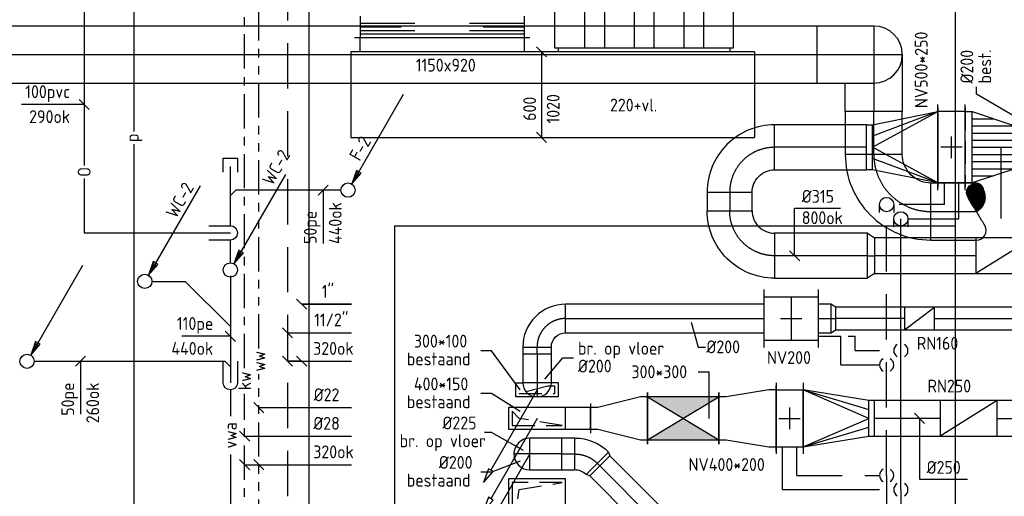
# Model space of a CAD drawing. Header units: millimetres. Extents: x 83336 to 140913, y 137697 to 176199.
# Tile 16 of 45: x 90623 to 97525, y 158353 to 161695. Entities that reach past the tile are written whole.
import ezdxf
from ezdxf.enums import TextEntityAlignment as Align

# ---------------------------------------------------------------- set-up
doc = ezdxf.new("R2010")
doc.units = ezdxf.units.MM
doc.header["$LTSCALE"] = 50
for name, pattern in [('CENTER2', [28.575, 19.05, -3.175, 3.175, -3.175]), ('DASHED2', [9.525, 6.35, -3.175]), ('HIDDEN2', [4.7625, 3.175, -1.5875]), ('KOUDWATER', [8.4, 4.8, -1.2, 1.2, -1.2]), ('WARMWATER', [10.8, 4.8, -1.2, 1.2, -1.2, 1.2, -1.2])]:
    doc.linetypes.add(name, pattern=pattern)
doc.layers.get('0').update_dxf_attribs({"linetype": 'CONTINUOUS'})
for name, color, linetype in [('AL23----_VLOEREN', 8, 'CONTINUOUS'), ('WL5-----_HIDDEN', 8, 'CONTINUOUS'), ('WL52----_PIJL', 2, 'CONTINUOUS'), ('WL520000_VWA', 4, 'CONTINUOUS'), ('WL522---_ONTL', 4, 'CONTINUOUS'), ('WL5310--_KW', 2, 'KOUDWATER'), ('WL5320--_WW', 2, 'WARMWATER'), ('WL5420--_PERSL', 1, 'CONTINUOUS'), ('WL561---_SYMBOOL', 2, 'CONTINUOUS'), ('WL5611--_CV-A', 3, 'CONTINUOUS'), ('WL5612--_CV-R', 3, 'DASHED2'), ('WL5771--_T_KANAAL-C', 3, 'CONTINUOUS'), ('WL5771--_T_KANAAL-H', 1, 'CONTINUOUS'), ('WL5771--_T_KANAAL-H1', 1, 'HIDDEN2'), ('WL5771--_T_KANAAL-H2', 1, 'CONTINUOUS'), ('WL5771--_T_PIJL', 1, 'CONTINUOUS'), ('WL5772--_R_KANAAL-C', 4, 'CONTINUOUS'), ('WL5772--_R_KANAAL-H', 1, 'CONTINUOUS'), ('WL5772--_R_KANAAL-H1', 1, 'HIDDEN2'), ('WL5773--_HARTLIJN', 1, 'CENTER2'), ('WM520---_MATEN-B', 1, 'CONTINUOUS'), ('WM530---_MATEN-B', 1, 'CONTINUOUS'), ('WM560---_MATEN-B', 1, 'CONTINUOUS'), ('WM570---_R_MATEN-B', 1, 'CONTINUOUS'), ('WM570---_T_MATEN-B', 1, 'CONTINUOUS'), ('WT520---_CODE', 7, 'CONTINUOUS'), ('WT522---_CODE', 1, 'CONTINUOUS'), ('WT531---_CODE', 1, 'CONTINUOUS'), ('WT532---_CODE', 1, 'CONTINUOUS'), ('WT542---_CODE', 1, 'CONTINUOUS'), ('WT5771--_BIJSCHRIFT', 7, 'CONTINUOUS')]:
    doc.layers.add(name, color=color, linetype=linetype)
doc.styles.add('CV-MAATVOEREN', font='simplex.shx')
doc.styles.add('MAATVOERING', font='iso.shx')
doc.styles.add('NORTXT', font='isocp.shx')
doc.styles.add('SA-BEMATEN', font='iso.shx')

# ---------------------------------------------------------------- blocks, each defined once
blk = doc.blocks.new('MVLINE')
blk.add_line((35.4, -35.4), (-35.4, 35.4))
blk = doc.blocks.new('SS52PY02')
for points in [[(7.747, 13.4112), (0.508, 0.8636), (1.8288, 2.3876), (1.1684, 2.7686), (0.508, 0.8636)], [(1.2446, 2.54), (0.7366, 1.397)], [(0.8636, 1.3462), (1.6002, 2.3368)]]:
    blk.add_lwpolyline(points)
blk.add_circle((0, 0), 1)
blk = doc.blocks.new('BO_WZ')
blk.add_lwpolyline([(-1.5, 0.5), (0, 0.5, -1), (0, -0.5), (-1.5, -0.5)], format="xyb")
at = {"invisible_edges": 15}
for points in [[(-0.6, 0.5, 0), (-0.6, -0.5, 0), (0, -0.5, 0), (0, 0.5, 0)], [(0, 0, 0), (0.155, 0.476, 0), (0, 0.5, 0)], [(0, 0, 0), (0.294, 0.405, 0), (0.155, 0.476, 0)], [(0, 0, 0), (0.405, 0.294, 0), (0.294, 0.405, 0)], [(0, 0, 0), (0.476, 0.155, 0), (0.405, 0.294, 0)], [(0, 0, 0), (0.5, 0, 0), (0.476, 0.155, 0)], [(0, 0, 0), (0, -0.5, 0), (0.155, -0.476, 0)], [(0, 0, 0), (0.155, -0.476, 0), (0.294, -0.405, 0)], [(0, 0, 0), (0.294, -0.405, 0), (0.405, -0.294, 0)], [(0, 0, 0), (0.405, -0.294, 0), (0.476, -0.155, 0)], [(0, 0, 0), (0.476, -0.155, 0), (0.5, 0, 0)]]:
    blk.add_3dface(points, dxfattribs=at)
blk = doc.blocks.new('KARH')
for p, q in [((1, 0.5), (0, 0.5)), ((0, 0), (0, 0)), ((1, 0), (1, 0)), ((0, -0.5), (1, -0.5))]:
    blk.add_line(p, q)
at = {"invisible_edges": 15}
blk.add_3dface([(0, 0.5), (0, -0.5), (1, -0.5), (1, 0.5)], dxfattribs=at)
blk = doc.blocks.new('VBO1504001504005050-0')
blk.add_lwpolyline([(-75, 0), (75, 0), (75, 575), (-75, 575)], close=True)
at = {"layer": 'WL5771--_T_KANAAL-H1'}
for p, q in [((50, 550), (-50, 550)), ((-50, 550), (-50, 200)), ((-50, 200), (0, 500)), ((0, 500), (50, 550)), ((-75, 175), (75, 175))]:
    blk.add_line(p, q, dxfattribs=at)
blk = doc.blocks.new('BO1_WZ')
for start, end in [(30, 150), (210, 330)]:
    blk.add_arc((0, 0), 0.5, start, end)
at = {"invisible_edges": 15}
blk.add_3dface([(-0.01, 0.49), (-0.01, -0.49), (0.01, -0.49), (0.01, 0.49)], dxfattribs=at)
blk = doc.blocks.new('VVS400200400200019000')
for p, q in [((-250, 190), (250, 190)), ((-200, 0), (-200, 190)), ((200, 0), (200, 190)), ((-250, 0), (250, 0))]:
    blk.add_line(p, q)
at = {"layer": 'WL5771--_T_KANAAL-H'}
for p, q in [((0, 20), (0, 170)), ((-75, 95), (75, 95))]:
    blk.add_line(p, q, dxfattribs=at)
at = {"color": 1, "style": 'CV-MAATVOEREN', "flags": 9}
for tag, p in [('VERW-UNIT', (300, 190)), ('CV-GROEP', (300, 128.3))]:
    blk.add_attdef(tag, p, '', height=36, dxfattribs=at)
blk = doc.blocks.new('cav250')
blk.add_lwpolyline([(0, -125), (400, -125), (400, 125), (0, 125)], close=True)
at = {"layer": 'WL5771--_T_KANAAL-H'}
blk.add_line((0, -125), (400, 125), dxfattribs=at)
blk = doc.blocks.new('CVR250')
at = {"layer": 'WL5771--_T_KANAAL-C'}
blk.add_blockref('cav250', (0, 0), dxfattribs=at)
blk = doc.blocks.new('VRO4002000025050000400HF')
for p, q in [((0, 230), (0, -230)), ((0, -200), (0, 200)), ((460, -125), (460, 125))]:
    blk.add_line(p, q)
blk.add_lwpolyline([(0, 200), (0, -200), (0, -200), (460, -125), (500, -125), (500, 125), (460, 125), (0, 200)], close=True)
at = {"layer": 'WL5771--_T_KANAAL-H'}
for p, q in [((0, 200), (460, 62.5)), ((0, -200), (460, -62.5))]:
    blk.add_line(p, q, dxfattribs=at)
blk.add_lwpolyline([(0, -200), (460, 0), (0, 200)], dxfattribs=at)
blk = doc.blocks.new('KARO')
for p, q in [((1, 0.5), (0, 0.5)), ((0, -0.5), (1, -0.5))]:
    blk.add_line(p, q)
at = {"layer": 'WL5773--_HARTLIJN'}
blk.add_line((0, 0), (1, 0), dxfattribs=at)
blk = doc.blocks.new('NW')
at = {"layer": 'WL5771--_T_KANAAL-C'}
for p, q in [((0, 202.5), (0, -202.5)), ((0, 152.5), (380, 152.5)), ((380, 202.5), (380, -202.5)), ((0, -152.5), (380, -152.5))]:
    blk.add_line(p, q, dxfattribs=at)
at = {"layer": 'WL5771--_T_KANAAL-H'}
for p, q in [((190, 147.5), (190, -147.5)), ((115, 0), (265, 0))]:
    blk.add_line(p, q, dxfattribs=at)
blk = doc.blocks.new('OSV2001600350G')
blk.add_lwpolyline([(0, -100), (35, -80), (35, 80), (0, 100)], close=True)
at = {"layer": 'WL5773--_HARTLIJN'}
blk.add_line((0, 0), (35, 0), dxfattribs=at)
blk = doc.blocks.new('OSV2242000250G')
blk.add_lwpolyline([(0, -112), (25, -100), (25, 100), (0, 112)], close=True)
at = {"layer": 'WL5773--_HARTLIJN'}
blk.add_line((0, 0), (25, 0), dxfattribs=at)
blk = doc.blocks.new('VBO250400400400505090150001-MF-MS-Z')
for p, q in [((0, -230), (0, 230)), ((200, -200), (200, 200))]:
    blk.add_line(p, q)
blk.add_lwpolyline([(0, -200), (600, -200), (600, 200), (0, 200)], close=True)
at = {"layer": 'WL5772--_R_KANAAL-H1'}
blk.add_lwpolyline([(575, -175), (575, 175), (225, 175), (525, 125)], close=True, dxfattribs=at)
blk = doc.blocks.new('VBK30030000050000')
for p, q in [((0, -180), (0, 180)), ((0, -180), (0, 180)), ((500, 180), (500, -180)), ((500, -180), (500, 180))]:
    blk.add_line(p, q)
blk.add_lwpolyline([(0, -150), (500, -150), (500, 150), (0, 150)], close=True)
at = {"layer": 'WL5771--_T_KANAAL-H'}
for p, q in [((0, -150), (500, 150)), ((0, 150), (500, -150))]:
    blk.add_line(p, q, dxfattribs=at)
at = {"layer": 'WL5771--_T_KANAAL-H2'}
for points in [[(0, 150), (500, 150), (250, 0)], [(0, -150), (500, -150), (250, 0)]]:
    blk.add_solid(points, dxfattribs=at)
blk = doc.blocks.new('VV23003001503005040050F')
for p, q in [((0, -180), (0, 180)), ((400, -105), (400, 105))]:
    blk.add_line(p, q)
blk.add_lwpolyline([(0, -150), (50, -150), (350, -75), (400, -75), (400, 75), (350, 75), (50, 150), (0, 150)], close=True)
blk = doc.blocks.new('VV23003004003005040050F')
for p, q in [((400, -230), (400, 230)), ((0, -180), (0, 180))]:
    blk.add_line(p, q)
blk.add_lwpolyline([(0, -150), (50, -150), (350, -200), (400, -200), (400, 200), (350, 200), (50, 150), (0, 150)], close=True)
blk = doc.blocks.new('KAEND')
blk.add_line((0, -0.5), (0, 0.5))
blk = doc.blocks.new('OBO40000090H')
blk.add_lwpolyline([(200, -400, 0.414214), (-400, 200), (-400, -200, -0.414214), (-200, -400)], format="xyb", close=True)
at = {"invisible_edges": 15}
for points in [[(-365.3, -203), (-295.8, 190.9), (-400, 200), (-400, -200)], [(-331.6, -212.1), (-194.8, 163.8), (-295.8, 190.9), (-365.3, -203)], [(-300, -226.8), (-100, 119.6), (-194.8, 163.8), (-331.6, -212.1)], [(-271.4, -246.8), (-14.3, 59.6), (-100, 119.6), (-300, -226.8)], [(-246.8, -271.4), (59.6, -14.3), (-14.3, 59.6), (-271.4, -246.8)], [(-226.8, -300), (119.6, -100), (59.6, -14.3), (-246.8, -271.4)], [(-212.1, -331.6), (163.8, -194.8), (119.6, -100), (-226.8, -300)], [(-203, -365.3), (190.9, -295.8), (163.8, -194.8), (-212.1, -331.6)], [(-200, -400), (200, -400), (190.9, -295.8), (-203, -365.3)]]:
    blk.add_3dface(points, dxfattribs=at)
at = {"layer": 'WL5773--_HARTLIJN'}
blk.add_arc((-400, -400), 400, 0, 90, dxfattribs=at)
blk = doc.blocks.new('OBO40000090ZH')
blk.add_lwpolyline([(-200, -400), (200, -400), (200, 0, 1), (-200, 0)], format="xyb", close=True)
at = {"layer": 'WL5773--_HARTLIJN'}
for points in [[(0, -400), (0, 200)], [(-200, 0), (200, 0)]]:
    blk.add_lwpolyline(points, dxfattribs=at)
blk = doc.blocks.new('OBO40000090ZH_0')
blk.add_lwpolyline([(200, 0), (200, -400), (-200, -400), (-200, -200)])
at = {"layer": 'WL5773--_HARTLIJN'}
blk.add_line((0, 0), (0, -400), dxfattribs=at)
blk = doc.blocks.new('*X177')
at = {"color": 0, "linetype": 'Continuous'}
for p, q in [((0.83, 0.36), (1.13, 0.36)), ((0.835, 0.38), (1.123, 0.38)), ((0.843, 0.4), (1.115, 0.4)), ((0.854, 0.42), (1.106, 0.42)), ((0.869, 0.44), (1.096, 0.44)), ((0.889, 0.46), (1.083, 0.46)), ((0.919, 0.48), (1.062, 0.48)), ((0.828, 0.34), (1.136, 0.34)), ((0.828, 0.32), (1.14, 0.32)), ((0.831, 0.3), (1.144, 0.3)), ((0.836, 0.28), (1.147, 0.28)), ((0.843, 0.26), (1.148, 0.26)), ((0.854, 0.24), (1.149, 0.24)), ((0.866, 0.22), (1.148, 0.22)), ((0.878, 0.2), (1.146, 0.2)), ((0.89, 0.18), (1.142, 0.18)), ((0.903, 0.16), (1.136, 0.16)), ((0.915, 0.14), (1.129, 0.14)), ((0.927, 0.12), (1.12, 0.12)), ((0.939, 0.1), (1.108, 0.1)), ((0.952, 0.08), (1.094, 0.08)), ((0.964, 0.06), (1.077, 0.06)), ((0.976, 0.04), (1.057, 0.04)), ((0.988, 0.02), (1.032, 0.02))]:
    blk.add_line(p, q, dxfattribs=at)
blk = doc.blocks.new('ROEND')
at = {"linetype": 'Continuous'}
blk.add_lwpolyline([(0, -0.5, 0.263278), (0.148, -0.416, 0.273688), (0.149, -0.251, 0.002128), (0.095, -0.16, 0.001216), (0, 0, 0.002865), (-0.087, 0.143, -0.004024), (-0.149, 0.245, -0.272805), (-0.15, 0.414, -0.266496), (0, 0.5, -0.266496), (0.091, 0.448, -0.126852), (0.149, 0.245, -0.14347), (0.112, 0.106, -0.133033), (0, 0)], format="xyb", dxfattribs=at)
blk.add_blockref('*X177', (-1, 0), dxfattribs=at)
blk = doc.blocks.new('VDE12001000000200000')
for p, q in [((0, -630), (0, 630)), ((2000, -630), (2000, 630))]:
    blk.add_line(p, q)
blk.add_lwpolyline([(25, -625), (1975, -625), (1975, 625), (25, 625)], close=True)
for points in [[(25, 600), (0, 600), (0, -600), (25, -600)], [(1975, -600), (2000, -600), (2000, 600), (1975, 600)]]:
    blk.add_lwpolyline(points)
at = {"layer": 'WL5772--_R_KANAAL-H'}
for p, q in [((25, 416.7), (1975, 416.7)), ((25, 277.8), (1975, 277.8)), ((25, 69.4), (1975, 69.4)), ((25, -69.4), (1975, -69.4)), ((25, -277.8), (1975, -277.8)), ((25, -416.7), (1975, -416.7))]:
    blk.add_line(p, q, dxfattribs=at)
blk = doc.blocks.new('OBO20000090ZH')
blk.add_lwpolyline([(-100, -200), (100, -200), (100, 0, 1), (-100, 0)], format="xyb", close=True)
at = {"layer": 'WL5773--_HARTLIJN'}
for points in [[(0, -200), (0, 100)], [(-100, 0), (100, 0)]]:
    blk.add_lwpolyline(points, dxfattribs=at)
blk = doc.blocks.new('SS57PY04')
blk.add_line((0, 0), (-6.5, -11.27))
blk.add_lwpolyline([(-6.83, -11.07), (-7.49, -12.98), (-6.17, -11.46)], close=True)
at = {"color": 2, "style": 'MAATVOERING', "flags": 8}
blk.add_attdef('PIJL_BEN', (-6, -13), '', height=1, dxfattribs=at)
blk = doc.blocks.new('OBO20000090H')
blk.add_lwpolyline([(100, -200, 0.414214), (-200, 100), (-200, -100, -0.414214), (-100, -200)], format="xyb", close=True)
at = {"invisible_edges": 15}
for points in [[(-182.6, -101.5), (-147.9, 95.4), (-200, 100), (-200, -100)], [(-165.8, -106), (-97.4, 81.9), (-147.9, 95.4), (-182.6, -101.5)], [(-150, -113.4), (-50, 59.8), (-97.4, 81.9), (-165.8, -106)], [(-135.7, -123.4), (-7.2, 29.8), (-50, 59.8), (-150, -113.4)], [(-123.4, -135.7), (29.8, -7.2), (-7.2, 29.8), (-135.7, -123.4)], [(-113.4, -150), (59.8, -50), (29.8, -7.2), (-123.4, -135.7)], [(-106, -165.8), (81.9, -97.4), (59.8, -50), (-113.4, -150)], [(-101.5, -182.6), (95.4, -147.9), (81.9, -97.4), (-106, -165.8)], [(-100, -200), (100, -200), (95.4, -147.9), (-101.5, -182.6)]]:
    blk.add_3dface(points, dxfattribs=at)
at = {"layer": 'WL5773--_HARTLIJN'}
blk.add_arc((-200, -200), 200, 0, 90, dxfattribs=at)
blk = doc.blocks.new('OBO22400090ZH')
blk.add_lwpolyline([(-112, -224), (112, -224), (112, 0, 1), (-112, 0)], format="xyb", close=True)
at = {"layer": 'WL5773--_HARTLIJN'}
for points in [[(0, -224), (0, 112)], [(-112, 0), (112, 0)]]:
    blk.add_lwpolyline(points, dxfattribs=at)
blk = doc.blocks.new('OBO22400045H')
blk.add_lwpolyline([(112, -92.8, 0.198912), (13.6, 144.8), (-144.8, -13.6, -0.198912), (-112, -92.8)], format="xyb", close=True)
at = {"layer": 'WL5773--_HARTLIJN'}
blk.add_arc((-224, -92.8), 224, 0, 45, dxfattribs=at)
blk = doc.blocks.new('OSV3152500500K')
blk.add_lwpolyline([(-50, -157.5), (0, -125), (0, 125), (-50, 157.5)], close=True)
at = {"layer": 'WL5773--_HARTLIJN'}
blk.add_line((-50, 0), (0, 0), dxfattribs=at)
blk = doc.blocks.new('OBO31500090H')
blk.add_lwpolyline([(157.5, -315, 0.414214), (-315, 157.5), (-315, -157.5, -0.414214), (-157.5, -315)], format="xyb", close=True)
at = {"invisible_edges": 15}
for points in [[(-287.7, -159.9), (-233, 150.3), (-315, 157.5), (-315, -157.5)], [(-261.1, -167), (-153.4, 129), (-233, 150.3), (-287.7, -159.9)], [(-236.2, -178.6), (-78.8, 94.2), (-153.4, 129), (-261.1, -167)], [(-213.8, -194.3), (-11.3, 47), (-78.8, 94.2), (-236.2, -178.6)], [(-194.3, -213.8), (47, -11.3), (-11.3, 47), (-213.8, -194.3)], [(-178.6, -236.2), (94.2, -78.8), (47, -11.3), (-194.3, -213.8)], [(-167, -261.1), (129, -153.4), (94.2, -78.8), (-178.6, -236.2)], [(-159.9, -287.7), (150.3, -233), (129, -153.4), (-167, -261.1)], [(-157.5, -315), (157.5, -315), (150.3, -233), (-159.9, -287.7)]]:
    blk.add_3dface(points, dxfattribs=at)
at = {"layer": 'WL5773--_HARTLIJN'}
blk.add_arc((-315, -315), 315, 0, 90, dxfattribs=at)
blk = doc.blocks.new('VVS500250500250019000')
for p, q in [((-300, 190), (300, 190)), ((-250, 0), (-250, 190)), ((250, 0), (250, 190)), ((-300, 0), (300, 0))]:
    blk.add_line(p, q)
at = {"layer": 'WL5771--_T_KANAAL-H'}
for p, q in [((0, 20), (0, 170)), ((-75, 95), (75, 95))]:
    blk.add_line(p, q, dxfattribs=at)
at = {"color": 1, "style": 'CV-MAATVOEREN', "flags": 9}
for tag, p in [('VERW-UNIT', (350, 190)), ('CV-GROEP', (350, 128.3))]:
    blk.add_attdef(tag, p, '', height=36, dxfattribs=at)
blk = doc.blocks.new('VRO5002500031550000400HF')
for p, q in [((0, 280), (0, -280)), ((0, -250), (0, 250)), ((460, -157.5), (460, 157.5))]:
    blk.add_line(p, q)
blk.add_lwpolyline([(0, 250), (0, -250), (0, -250), (460, -157.5), (500, -157.5), (500, 157.5), (460, 157.5), (0, 250)], close=True)
at = {"layer": 'WL5771--_T_KANAAL-H'}
for p, q in [((0, 250), (460, 78.75)), ((0, -250), (460, -78.75))]:
    blk.add_line(p, q, dxfattribs=at)
blk.add_lwpolyline([(0, -250), (460, 0), (0, 250)], dxfattribs=at)
blk = doc.blocks.new('VPA500250300300100400100505050-1FS')
at = {"layer": 'WL5771--_T_KANAAL-H'}
h = blk.add_hatch(dxfattribs=at)
h.set_pattern_fill('_U', color=256, scale=100, style=0, pattern_type=0)
h.set_pattern_definition([(0, (50, 0), (0, 100), [])])
h.paths.add_polyline_path([(50, -250), (50, 250), (349.7, 150), (349.7, -150)])
at = {"layer": 'WL5771--_T_KANAAL-H1'}
h = blk.add_hatch(dxfattribs=at)
h.set_pattern_fill('_U', color=256, scale=100, style=0, pattern_type=0)
h.set_pattern_definition([(0, (50, 50), (0, 100), [])])
h.paths.add_polyline_path([(50, -250), (50, 250), (349.7, 150), (349.7, -150)])
for p, q in [((50, -250), (50, 250)), ((349.7, 150), (349.7, -150))]:
    blk.add_line(p, q)
blk.add_lwpolyline([(0, 250), (50, 250), (349.7, 150), (399.7, 150), (399.7, -150), (349.7, -150), (50, -250), (0, -250)], close=True)
for p, q in [((0, 280), (0, -280)), ((399.7, 180), (399.7, -180))]:
    blk.add_line(p, q, dxfattribs=at)
blk = doc.blocks.new('PFB_HS01')
blk.add_lwpolyline([(-1.1, 1), (0, 1, -1), (0, -1), (-1.1, -1)], format="xyb")
at = {"layer": 'WL5-----_HIDDEN'}
blk.add_circle((0, 0, 0), 1, dxfattribs=at)

msp = doc.modelspace()

# ---------------------------------------------------------------- linework, layer by layer
at = {"layer": 'AL23----_VLOEREN'}
for p, q in [((97180, 165000), (97180, 157200)), ((93250, 160250), (97180, 160250)), ((93250, 160250), (93250, 150300))]:
    msp.add_line(p, q, dxfattribs=at)
at = {"layer": 'WL520000_VWA'}
for p, q in [((92100, 160250), (92100, 160665)), ((92875, 160500), (92138, 160500)), ((92100, 159990), (92100, 160150)), ((91550, 159860), (91782.67767, 159860)), ((91782.67767, 159860), (92100, 159542.67767)), ((92100, 159900), (92100, 159150)), ((90725, 159300), (92062, 159300)), ((92100, 159100), (92100, 158915.55556)), ((92100, 158645.55556), (92100, 158001.64251))]:
    msp.add_line(p, q, dxfattribs=at)
at = {"layer": 'WL520000_VWA', "extrusion": (0, 0, -1)}
for p, q in [((92100, 160462), (92138, 160500)), ((92100, 159262), (92062, 159300))]:
    msp.add_line(p, q, dxfattribs=at)
at = {"layer": 'WL520000_VWA'}
msp.add_lwpolyline([(92050, 160625), (92050, 160725), (92150, 160725), (92150, 160625)], dxfattribs=at)
at = {"layer": 'WL522---_ONTL'}
for p, q in [((91075, 174350), (91075, 160672.5)), ((91075, 160582.5), (91075, 160200)), ((91075, 160200), (92100, 160200))]:
    msp.add_line(p, q, dxfattribs=at)
at = {"layer": 'WL5310--_KW'}
for p, q in [((92200, 159252.5), (92200, 167275)), ((92200, 158050), (92200, 159072.5))]:
    msp.add_line(p, q, dxfattribs=at)
at = {"layer": 'WL5320--_WW'}
for p, q in [((92300, 159390), (92300, 167568.67633)), ((92300, 158091.42136), (92300, 159210))]:
    msp.add_line(p, q, dxfattribs=at)
at = {"layer": 'WL5420--_PERSL'}
for p, q in [((91425, 160911.66667), (91425, 165796.66667)), ((91425, 152365.3125), (91425, 160821.66667))]:
    msp.add_line(p, q, dxfattribs=at)
at = {"layer": 'WL5611--_CV-A'}
for p, q in [((92650, 166808.77252), (92650, 158141.42136)), ((97205.29734, 160298.67633), (97205.29734, 160550)), ((96800, 158400), (96800, 160298.67633)), ((96850, 160298.67633), (97205.29734, 160298.67633)), ((96430.29734, 159475), (96480.29734, 159475)), ((96480.29734, 159375), (96480.29734, 159475)), ((96480.29734, 159375), (96650, 159375)), ((95970.29734, 158400), (95970.29734, 158700)), ((95970.29734, 158400), (96650, 158400)), ((96800, 158400), (96800, 157950))]:
    msp.add_line(p, q, dxfattribs=at)
at = {"layer": 'WL5612--_CV-R'}
for p, q in [((92500, 166768.58014), (92500, 158150)), ((97105.29734, 160398.67633), (97105.29734, 160550)), ((96700, 158500), (96700, 160398.67633)), ((97105.29734, 160398.67633), (96750, 160398.67633)), ((96220.29734, 159475), (96380.29734, 159475)), ((96380.29734, 159275), (96380.29734, 159475)), ((96380.29734, 159275), (96650, 159275)), ((96070.29734, 158500), (96070.29734, 158700)), ((96070.29734, 158500), (96650, 158500)), ((96700, 158500), (96700, 157850))]:
    msp.add_line(p, q, dxfattribs=at)
at = {"layer": 'WL5771--_T_KANAAL-C'}
for p, q in [((94100, 159050), (94100, 159150)), ((94100, 159150), (94150, 159150)), ((94400, 159150), (94350, 159150)), ((94400, 159050), (94400, 159150)), ((94400, 159050), (94100, 159050))]:
    msp.add_line(p, q, dxfattribs=at)
msp.add_lwpolyline([(96825.29734, 159520), (97035.29734, 159520), (97035.29734, 159680), (96825.29734, 159680)], close=True, dxfattribs=at)
at = {"layer": 'WL5771--_T_KANAAL-H1'}
for p, q in [((94325, 159125), (94125, 159075)), ((94375, 159125), (94325, 159125)), ((94375, 159075), (94375, 159125)), ((94125, 159075), (94375, 159075))]:
    msp.add_line(p, q, dxfattribs=at)
at = {"layer": 'WM520---_MATEN-B'}
for points in [[(91075, 161100), (90951.69996, 161100), (90636.30271, 161100)], [(92750, 160500), (92750, 160500), (92750, 160125)], [(92100, 159475), (92075, 159475), (91759.60275, 159475)], [(91050, 159300), (91050, 159275), (91050, 158930.34403)]]:
    msp.add_lwpolyline(points, dxfattribs=at)
at = {"layer": 'WM530---_MATEN-B'}
for points in [[(92300, 158975), (92550, 158975), (92950, 158975)], [(92200, 158775), (92500, 158775), (92950, 158775)], [(92200, 158575), (92500, 158575), (92950, 158575)]]:
    msp.add_lwpolyline(points, dxfattribs=at)
at = {"layer": 'WM560---_MATEN-B'}
for points in [[(92600, 159700), (92950, 159700), (92600, 159700)], [(92500, 159500), (92500, 159500), (92950, 159500)], [(92600, 159300), (92500, 159300), (92950, 159300)]]:
    msp.add_lwpolyline(points, dxfattribs=at)
at = {"layer": 'WM570---_R_MATEN-B', "color": 2}
for p, q in [((93010, 161720), (93010, 161570)), ((94160, 161720), (94160, 161570)), ((93010, 161670), (93393, 161670)), ((93010, 161645), (93298, 161645)), ((93777, 161670), (94160, 161670)), ((93872, 161645), (94160, 161645)), ((93010, 161620), (93393, 161620)), ((93010, 161595), (94160, 161595)), ((93777, 161620), (94160, 161620)), ((92970, 161570), (94200, 161570))]:
    msp.add_line(p, q, dxfattribs=at)
at = {"layer": 'WM570---_R_MATEN-B'}
for points in [[(94280.29734, 161470), (94280.29734, 160870)], [(97927.16468, 160825.48403), (97330.29734, 161173.67633), (97330.29734, 161223.67633)], [(95330.29734, 159573.67633), (95380.29734, 159398.67633), (95430.29734, 159398.67633)], [(94130.29734, 159098.67633), (93930.29734, 159373.67633), (93855.29734, 159373.67633)], [(94305.29734, 159173.67633), (94430.29734, 159323.67633), (94505.29734, 159323.67633)], [(95455.29734, 158898.67633), (95455.29734, 159223.67633), (95380.29734, 159223.67633)], [(94130.29734, 158948.67633), (93930.29734, 159073.67633), (93855.29734, 159073.67633)], [(94155.29734, 158673.67633), (93930.29734, 158800), (93880.29734, 158800)], [(94130.29734, 158598.67633), (93930.29734, 158523.67633), (93855.29734, 158523.67633)]]:
    msp.add_lwpolyline(points, dxfattribs=at)
at = {"layer": 'WM570---_T_MATEN-B', "color": 1}
msp.add_line((96825.29734, 159520), (97035.29734, 159680), dxfattribs=at)
at = {"layer": 'WM570---_T_MATEN-B'}
for points in [[(96055.29734, 160040), (96055.29734, 160373.67633), (96377.56432, 160373.67633)], [(96930.29734, 158900), (96930.29734, 158473.67633), (97266.90726, 158473.67633)]]:
    msp.add_lwpolyline(points, dxfattribs=at)
at = {"layer": 'WT5771--_BIJSCHRIFT', "color": 1}
msp.add_lwpolyline([(97500, 160800), (97500, 160300)], dxfattribs=at)
msp.add_lwpolyline([(97500, 160800), (97500, 160300)], dxfattribs=at)

# ---------------------------------------------------------------- block references
at = {"layer": 'WL52----_PIJL', "xscale": 50, "yscale": 50, "zscale": 50}
for p in [(92925, 160500), (92100, 159940), (91500, 159860), (90675, 159300)]:
    msp.add_blockref('SS52PY02', p, dxfattribs=at)
at = {"layer": 'WL520000_VWA', "xscale": 100, "yscale": 100, "zscale": 100, "rotation": 270}
msp.add_blockref('BO_WZ', (92100, 159150), dxfattribs=at)
at = {"layer": 'WL522---_ONTL', "xscale": 100, "yscale": 100, "zscale": 100}
msp.add_blockref('BO_WZ', (92100, 160200), dxfattribs=at)
at = {"layer": 'WL561---_SYMBOOL', "rotation": 90}
for name, p, xscale, yscale, zscale in [('PFB_HS01', (96700, 160398.67633), 50, 50, 50), ('PFB_HS01', (96800, 160298.67633), 50, 50, 50), ('BO1_WZ', (96800, 159375), 100, 100, 100), ('BO1_WZ', (96700, 159275), 100, 100, 100), ('BO1_WZ', (96700, 158500), 100, 100, 100), ('BO1_WZ', (96800, 158400), 100, 100, 100)]:
    msp.add_blockref(name, p, dxfattribs=dict(at, xscale=xscale, yscale=yscale, zscale=zscale))
at = {"layer": 'WL5771--_T_KANAAL-C'}
for name, p, rotation in [('VVS500250500250019000', (97250.29734, 160800), 90), ('OBO31500090H', (95600, 160800), 90), ('CVR250', (97725, 160040), 180), ('OBO20000090H', (94250, 159600), 90), ('OBO20000090ZH', (94250, 159150), 180), ('VVS400200400200019000', (95925, 158900), 270), ('VV23003001503005040050F', (95025, 158900), 180), ('CVR250', (97475, 158900), 180), ('VBO1504001504005050-0', (94625, 158900), 90), ('OBO22400090ZH', (94200, 158650), 90)]:
    msp.add_blockref(name, p, dxfattribs=dict(at, rotation=rotation))
at = {"layer": 'WL5771--_T_KANAAL-C', "xscale": -1}
msp.add_blockref('VRO5002500031550000400HF', (97060.29734, 160800), dxfattribs=at)
at = {"layer": 'WL5771--_T_KANAAL-C'}
for name, p in [('VPA500250300300100400100505050-1FS', (97250.29734, 160800)), ('NW', (95840.29734, 159600)), ('OSV2001600350G', (96310.29734, 159600)), ('VV23003004003005040050F', (95525, 158900)), ('VRO4002000025050000400HF', (96115, 158900)), ('VBK30030000050000', (95025, 158900))]:
    msp.add_blockref(name, p, dxfattribs=at)
for p, xscale, yscale, zscale, rotation in [((96560.29734, 160800), 645.2973409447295, 315, 315, 180), ((95600, 160485), 130, 315, 315, 270), ((96565, 160040), 650, 315, 315, 180), ((97325, 160040), 710, 250, 250, 180), ((96825.29734, 159600), 480, 160, 160, 180), ((94250, 159350), 50, 200, 200, 90), ((97075, 158900), 460, 250, 250, 180), ((94690.06959, 158566.71425), 650.0000000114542, 200, 200, 315.000000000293)]:
    msp.add_blockref('KARO', p, dxfattribs=dict(at, xscale=xscale, yscale=yscale, zscale=zscale, rotation=rotation))
at = {"layer": 'WL5771--_T_KANAAL-C', "xscale": -1}
for name, p, rotation in [('OBO31500090H', (95600, 160040), 90), ('OSV3152500500K', (96615, 160040), 180), ('OBO22400045H', (94606.78384, 158650), 270), ('OSV2242000250G', (94672.39192, 158584.39192), 134.9999999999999)]:
    msp.add_blockref(name, p, dxfattribs=dict(at, rotation=rotation))
at = {"layer": 'WL5771--_T_KANAAL-C'}
for p, xscale, yscale, zscale in [((94450, 159600), 1390.297340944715, 200, 200), ((96220.29734, 159600), 90, 200, 200), ((97035.29734, 159600), 1160, 160, 160), ((97475, 158900), 451.7973409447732, 250, 250), ((94424, 158650), 90, 224, 224)]:
    msp.add_blockref('KARO', p, dxfattribs=dict(at, xscale=xscale, yscale=yscale, zscale=zscale))
at = {"layer": 'WL5771--_T_PIJL', "xscale": 50, "yscale": 50, "zscale": 50}
for p in [(94250, 159100), (94250, 158900), (94200, 158650)]:
    msp.add_blockref('SS57PY04', p, dxfattribs=at)
at = {"layer": 'WL5772--_R_KANAAL-C', "xscale": -1, "rotation": 90}
msp.add_blockref('VDE12001000000200000', (95000, 163470), dxfattribs=at)
at = {"layer": 'WL5772--_R_KANAAL-C'}
for name, p, xscale, yscale, zscale in [('KARO', (87350, 161450), 8860.29734094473, 400, 400), ('KARH', (92945, 161170), 2830, 600, 1200), ('KARO', (97010.29734, 160349.67633), 320, 400, 400), ('ROEND', (97330.29734, 160349.67633), 400, 400, 400)]:
    msp.add_blockref(name, p, dxfattribs=dict(at, xscale=xscale, yscale=yscale, zscale=zscale))
for name, p, rotation in [('OBO40000090ZH', (96610.29734, 161450), 270), ('OBO40000090H', (96610.29734, 160349.67633), 180), ('VBO250400400400505090150001-MF-MS-Z', (94250, 157875), 90)]:
    msp.add_blockref(name, p, dxfattribs=dict(at, rotation=rotation))
for name, p, xscale, yscale, zscale, rotation in [('KARH', (93585, 161570), -100, 1150, 1150, 90), ('KAEND', (92945, 161170), -600, 600, 600, 180), ('KAEND', (95775, 161170), -600, 600, 600, 180), ('KARO', (96610.29734, 160748.67633), 301.3236678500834, 400, 400, 90)]:
    msp.add_blockref(name, p, dxfattribs=dict(at, xscale=xscale, yscale=yscale, zscale=zscale, rotation=rotation))
msp.add_blockref('OBO40000090ZH_0', (96610.29734, 161450), dxfattribs=at)
at = {"layer": 'WM520---_MATEN-B'}
for p in [(91075, 161100), (92100, 159475)]:
    msp.add_blockref('MVLINE', p, dxfattribs=at)
at = {"layer": 'WM520---_MATEN-B', "rotation": 90}
for p in [(92750, 160500), (91050, 159300)]:
    msp.add_blockref('MVLINE', p, dxfattribs=at)
at = {"layer": 'WM530---_MATEN-B'}
for p in [(92300, 158975), (92200, 158775), (92200, 158575), (92300, 158575)]:
    msp.add_blockref('MVLINE', p, dxfattribs=at)
at = {"layer": 'WM560---_MATEN-B'}
for p in [(92600, 159700), (92500, 159500), (92500, 159300), (92600, 159300)]:
    msp.add_blockref('MVLINE', p, dxfattribs=at)
at = {"layer": 'WM570---_R_MATEN-B'}
for p in [(94280.29734, 161470), (94280.29734, 160870)]:
    msp.add_blockref('MVLINE', p, dxfattribs=at)
at = {"layer": 'WM570---_T_MATEN-B'}
for p in [(96055.29734, 160040), (96930.29734, 158900)]:
    msp.add_blockref('MVLINE', p, dxfattribs=at)

# ---------------------------------------------------------------- texts
at = {"layer": 'WM520---_MATEN-B', "color": 1, "style": 'MAATVOERING'}
for s, p in [('100pvc', (90976.4368, 161145)), ('290ok', (90976.4368, 160970)), ('110pe', (91980.27142, 159520)), ('440ok', (91980.27142, 159345))]:
    msp.add_text(s, height=90, dxfattribs=at).set_placement(p, align=Align.RIGHT)
at = {"layer": 'WM520---_MATEN-B', "style": 'MAATVOERING'}
for s, p in [('F-2', (92967.89838, 160719.55813)), ('WC-2', (92355.39838, 160547.71511)), ('WC-2', (91680.39838, 160317.71511))]:
    msp.add_text(s, height=90, rotation=60, dxfattribs=at).set_placement(p, align=Align.MIDDLE_LEFT)
at = {"layer": 'WM520---_MATEN-B', "color": 1, "style": 'MAATVOERING'}
for s, p in [('440ok', (92880, 160122)), ('50pe', (92705, 160122))]:
    msp.add_text(s, height=90, rotation=90, dxfattribs=at).set_placement(p)
for s, p in [('50pe', (91005, 159151.0127)), ('260ok', (91180, 159151.0127))]:
    msp.add_text(s, height=90, rotation=90, dxfattribs=at).set_placement(p, align=Align.RIGHT)
at = {"layer": 'WM530---_MATEN-B', "color": 1, "style": 'MAATVOERING'}
for s, p in [('%%c22', (92684.00208, 159020)), ('%%c28', (92681.00208, 158820)), ('320ok', (92681.00208, 158620))]:
    msp.add_text(s, height=90, dxfattribs=at).set_placement(p)
at = {"layer": 'WM560---_MATEN-B', "color": 1, "style": 'MAATVOERING'}
for s, p in [('1"', (92827.5, 159745)), ('11/2"', (92927.5, 159545)), ('320ok', (92964.28571, 159345))]:
    msp.add_text(s, height=90, dxfattribs=at).set_placement(p, align=Align.RIGHT)
at = {"layer": 'WM570---_R_MATEN-B', "color": 1, "style": 'NORTXT'}
for s, p in [('NV500*250', (96987.72367, 161074.94765)), ('%%C200', (97307.72367, 161247.33415)), ('best.', (97432.72367, 161247.18002))]:
    msp.add_text(s, height=90, rotation=90, dxfattribs=at).set_placement(p)
for s, p in [('600', (94242.79734, 161070)), ('1020', (94407.79734, 161070))]:
    msp.add_text(s, height=90, rotation=90, dxfattribs=at).set_placement(p, align=Align.CENTER)
msp.add_text('220+vl.', height=90, dxfattribs=at).set_placement((94926.62101, 161051.17633), align=Align.CENTER)
for s, p in [('300*100', (93386.56866, 159396.25)), ('br. op vloer', (94536.56866, 159346.25)), ('%%C200', (95436.56866, 159356.25)), ('RN160', (96911.56866, 159381.25)), ('bestaand', (93336.56866, 159271.25)), ('NV200', (95861.56866, 159281.25)), ('%%C200', (94536.56866, 159221.25)), ('300*300', (94911.56866, 159181.25)), ('400*150', (93386.56866, 159096.25)), ('RN250', (96986.56866, 159081.25)), ('bestaand', (93336.56866, 158971.25)), ('%%C225', (93586.56866, 158822.57367)), ('br. op vloer', (93286.56866, 158697.57367)), ('%%C200', (93561.56866, 158546.25)), ('NV400*200', (95311.56866, 158531.25)), ('bestaand', (93336.56866, 158421.25))]:
    msp.add_text(s, height=90, dxfattribs=at).set_placement(p)
at = {"layer": 'WM570---_T_MATEN-B', "color": 1, "style": 'NORTXT'}
msp.add_text('1150x920', height=90, dxfattribs=at).set_placement((93610, 161331.17633), align=Align.CENTER)
for s, p in [('%%c315', (96105.29734, 160411.17633)), ('800ok', (96105.29734, 160261.17633)), ('%%c250', (96980.29734, 158511.17633))]:
    msp.add_text(s, height=90, dxfattribs=at).set_placement(p)
at = {"layer": 'WT520---_CODE', "color": 1, "style": 'SA-BEMATEN'}
msp.add_text('vwa', height=90, rotation=90, dxfattribs=at).set_placement((92100, 158780.55556), align=Align.MIDDLE)
at = {"layer": 'WT522---_CODE', "color": 1, "style": 'SA-BEMATEN'}
msp.add_text('O', height=90, rotation=90, dxfattribs=at).set_placement((91075, 160627.5), align=Align.MIDDLE)
at = {"layer": 'WT531---_CODE', "color": 1, "style": 'SA-BEMATEN'}
msp.add_text('kw', height=90, rotation=90, dxfattribs=at).set_placement((92200, 159162.5), align=Align.MIDDLE)
at = {"layer": 'WT532---_CODE', "color": 1, "style": 'SA-BEMATEN'}
msp.add_text('ww', height=90, rotation=90, dxfattribs=at).set_placement((92300, 159300), align=Align.MIDDLE)
at = {"layer": 'WT542---_CODE', "color": 1, "style": 'SA-BEMATEN'}
msp.add_text('p', height=90, rotation=90, dxfattribs=at).set_placement((91425, 160866.66667), align=Align.MIDDLE)

doc.saveas('drawing.dxf')
